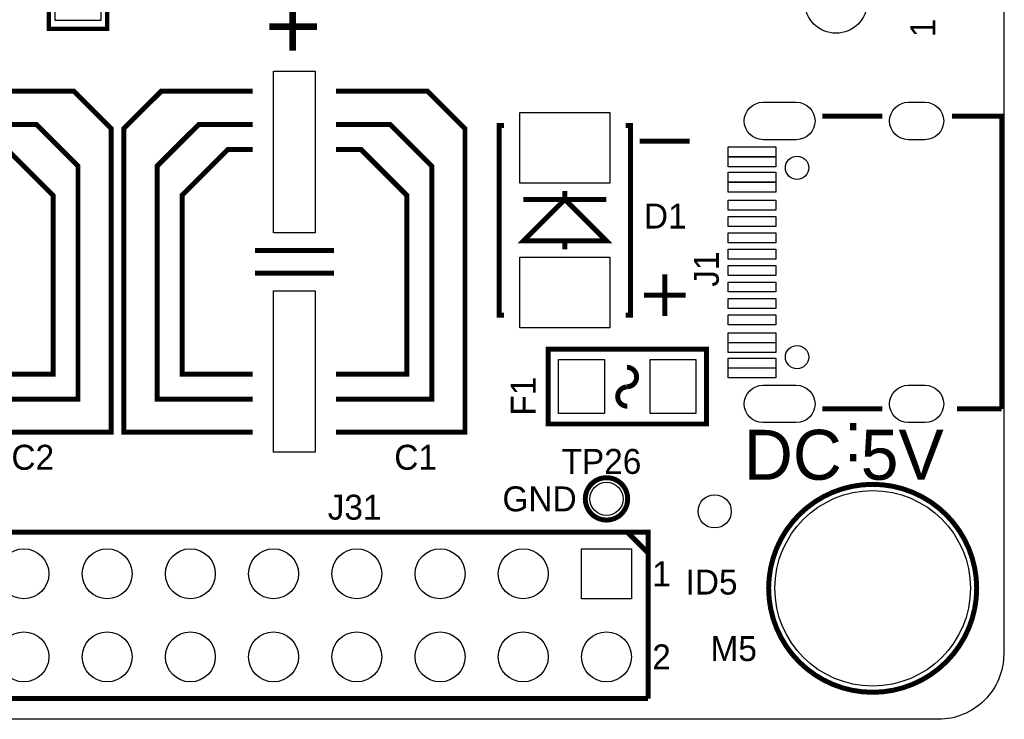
# Model space of a CAD drawing. Extents: x 0 to 83, y 0 to 145.
# Tile 5 of 12: x 50 to 80, y 0 to 21. Entities that reach past the tile are written whole.
import ezdxf

# ---------------------------------------------------------------- set-up
doc = ezdxf.new("R2010")
doc.units = 0
for name, color, linetype in [('BG_OUTLINE', 7, 'CONTINUOUS'), ('BG_SILKSCREEN_TOP', 7, 'CONTINUOUS'), ('PG_SILKSCREEN_TOP', 7, 'CONTINUOUS'), ('PIN_TOP', 12, 'CONTINUOUS'), ('RD_SILKSCREEN_TOP', 7, 'CONTINUOUS')]:
    doc.layers.add(name, color=color, linetype=linetype)

msp = doc.modelspace()

# ---------------------------------------------------------------- linework, layer by layer
at = {"layer": 'BG_OUTLINE'}
msp.add_lwpolyline([(1.999996, 139.999974), (78.068424, 139.999974, -0.414214), (80.06842, 137.999978), (80.06842, 1.999996, -0.414214), (78.068424, 0), (1.999996, 0, -0.414214), (0, 1.999996), (0, 56.291734)], format="xyb", dxfattribs=at)
at = {"layer": 'PG_SILKSCREEN_TOP'}
for points, const_width in [([(52.705, 22.4282), (52.705, 21.082), (50.927, 21.082), (50.927, 22.4282)], 0.127), ([(58.3692, 21.862796), (58.3692, 20.414996)], 0.2032), ([(59.1058, 21.151596), (57.658, 21.151596)], 0.2032), ([(48.895, 8.763), (52.832, 8.763), (52.832, 18.034), (51.689, 19.177), (48.895, 19.177)], 0.1524), ([(57.15, 19.177), (54.356, 19.177), (53.213, 18.034), (53.213, 8.763), (57.15, 8.763)], 0.1524), ([(59.69, 8.763), (63.627, 8.763), (63.627, 18.034), (62.484, 19.177), (59.69, 19.177)], 0.1524), ([(76.36002, 18.419826), (74.53122, 18.419826)], 0.1524), ([(80.01, 9.480042), (80.01, 18.419826), (78.49362, 18.419826)], 0.1524), ([(48.895, 9.779), (51.816, 9.779), (51.816, 16.891), (50.546, 18.161), (48.895, 18.161)], 0.1524), ([(57.15, 18.161), (55.499, 18.161), (54.229, 16.891), (54.229, 9.779), (57.15, 9.779)], 0.1524), ([(59.69, 9.779), (62.611, 9.779), (62.611, 16.891), (61.341, 18.161), (59.69, 18.161)], 0.1524), ([(64.8208, 12.3444), (64.6684, 12.3444), (64.6684, 18.1356), (64.8208, 18.1356)], 0.1524), ([(68.5292, 18.1356), (68.6816, 18.1356), (68.6816, 12.3444), (68.5292, 12.3444)], 0.1524), ([(48.895, 17.399), (49.657, 17.399), (51.054, 16.002), (51.054, 10.541), (48.895, 10.541)], 0.1524), ([(57.15, 10.541), (54.991, 10.541), (54.991, 16.002), (56.388, 17.399), (57.15, 17.399)], 0.1524), ([(59.69, 17.399), (60.452, 17.399), (61.849, 16.002), (61.849, 10.541), (59.69, 10.541)], 0.1524), ([(68.961, 17.653), (70.485, 17.653)], 0.1524), ([(65.405, 14.605), (67.945, 14.605), (66.675, 15.875), (65.405, 14.605)], 0.1524), ([(65.405, 15.875), (67.945, 15.875)], 0.1524), ([(66.675, 15.875), (66.675, 16.129)], 0.1524), ([(66.675, 14.605), (66.675, 14.351)], 0.1524), ([(59.6265, 14.317726), (57.2135, 14.317726)], 0.1524), ([(59.6265, 13.622274), (57.2135, 13.622274)], 0.1524), ([(69.723, 12.319), (69.723, 13.589)], 0.1524), ([(70.358, 12.954), (69.088, 12.954)], 0.1524), ([(70.993, 9.017), (66.167, 9.017), (66.167, 11.303), (70.993, 11.303), (70.993, 9.017)], 0.1524), ([(74.53122, 9.480042), (76.36002, 9.480042)], 0.1524), ([(78.64602, 9.480042), (80.01, 9.480042)], 0.1524), ([(48.895, 5.715), (69.215, 5.715), (69.215, 0.635)], 0.1524), ([(69.215, 5.08), (68.58, 5.715)], 0.1524), ([(69.215, 0.635), (48.895, 0.635)], 0.1524)]:
    msp.add_lwpolyline(points, dxfattribs=dict(at, const_width=const_width))
at = {"layer": 'PG_SILKSCREEN_TOP', "const_width": 0.1524}
for points in [[(68.575174, 10.15365, 0.985588), (68.566538, 10.748518)], [(68.566538, 10.149332, 0.977387), (68.58, 9.560814)], [(68.591684, 6.731, 1), (67.298316, 6.731, 1), (68.591684, 6.731)], [(79.243428, 3.999992, 1), (72.893428, 3.999992, 1), (79.243428, 3.999992)]]:
    msp.add_lwpolyline(points, format="xyb", dxfattribs=at)
at = {"layer": 'PIN_TOP'}
for points in [[(51.1175, 22.352), (52.5145, 22.352), (52.5145, 21.336), (51.1175, 21.336)], [(59.055, 19.78533), (59.055, 14.85773), (57.785, 14.85773), (57.785, 19.78533)], [(68.0466, 18.5293), (68.0466, 16.3703), (65.3034, 16.3703), (65.3034, 18.5293)], [(73.11009, 17.172432), (71.66229, 17.172432), (71.66229, 17.477232), (73.11009, 17.477232)], [(73.11009, 16.872458), (71.66229, 16.872458), (71.66229, 17.177258), (73.11009, 17.177258)], [(73.11009, 16.397478), (71.66229, 16.397478), (71.66229, 16.702278), (73.11009, 16.702278)], [(73.11009, 16.097504), (71.66229, 16.097504), (71.66229, 16.402304), (73.11009, 16.402304)], [(73.11009, 15.547594), (71.66229, 15.547594), (71.66229, 15.852394), (73.11009, 15.852394)], [(73.11009, 15.047468), (71.66229, 15.047468), (71.66229, 15.352268), (73.11009, 15.352268)], [(73.11009, 14.547596), (71.66229, 14.547596), (71.66229, 14.852396), (73.11009, 14.852396)], [(73.11009, 14.04747), (71.66229, 14.04747), (71.66229, 14.35227), (73.11009, 14.35227)], [(68.0466, 14.1097), (68.0466, 11.9507), (65.3034, 11.9507), (65.3034, 14.1097)], [(73.11009, 13.547598), (71.66229, 13.547598), (71.66229, 13.852398), (73.11009, 13.852398)], [(73.11009, 13.047472), (71.66229, 13.047472), (71.66229, 13.352272), (73.11009, 13.352272)], [(59.055, 13.08227), (59.055, 8.15467), (57.785, 8.15467), (57.785, 13.08227)], [(73.11009, 12.5476), (71.66229, 12.5476), (71.66229, 12.8524), (73.11009, 12.8524)], [(73.11009, 12.047474), (71.66229, 12.047474), (71.66229, 12.352274), (73.11009, 12.352274)], [(73.11009, 11.497564), (71.66229, 11.497564), (71.66229, 11.802364), (73.11009, 11.802364)], [(73.11009, 11.19759), (71.66229, 11.19759), (71.66229, 11.50239), (73.11009, 11.50239)], [(67.8815, 10.9855), (67.8815, 9.3345), (66.4845, 9.3345), (66.4845, 10.9855)], [(70.6755, 10.9855), (70.6755, 9.3345), (69.2785, 9.3345), (69.2785, 10.9855)], [(73.11009, 10.72261), (71.66229, 10.72261), (71.66229, 11.02741), (73.11009, 11.02741)], [(73.11009, 10.422636), (71.66229, 10.422636), (71.66229, 10.727436), (73.11009, 10.727436)], [(68.707, 5.207), (68.707, 3.683), (67.183, 3.683), (67.183, 5.207)]]:
    msp.add_lwpolyline(points, close=True, dxfattribs=at)
for points in [[(72.721978, 18.841466), (73.737978, 18.841466, -1), (73.737978, 17.698466), (72.721978, 17.698466, -1)], [(77.156056, 18.841466), (77.664056, 18.841466, -1), (77.664056, 17.698466), (77.156056, 17.698466, -1)], [(72.721978, 10.201402), (73.737978, 10.201402, -1), (73.737978, 9.058402), (72.721978, 9.058402, -1)], [(77.156056, 10.201402), (77.664056, 10.201402, -1), (77.664056, 9.058402), (77.156056, 9.058402, -1)]]:
    msp.add_lwpolyline(points, format="xyb", close=True, dxfattribs=at)
for centre, radius in [((74.950066, 21.89988), 0.9525), ((73.760076, 16.839946), 0.3556), ((73.760076, 11.059922), 0.3556), ((67.945, 6.731), 0.508), ((76.068428, 3.999992), 2.9845), ((71.247, 6.35), 0.508), ((50.165, 4.445), 0.762), ((52.705, 4.445), 0.762), ((55.245, 4.445), 0.762), ((57.785, 4.445), 0.762), ((60.325, 4.445), 0.762), ((62.865, 4.445), 0.762), ((65.405, 4.445), 0.762), ((50.165, 1.905), 0.762), ((52.705, 1.905), 0.762), ((55.245, 1.905), 0.762), ((57.785, 1.905), 0.762), ((60.325, 1.905), 0.762), ((62.865, 1.905), 0.762), ((65.405, 1.905), 0.762), ((67.945, 1.905), 0.762)]:
    msp.add_circle(centre, radius, dxfattribs=at)

# ---------------------------------------------------------------- texts
at = {"layer": 'BG_SILKSCREEN_TOP', "width": 1.016667}
for s, p in [('DC 5V', (72.136, 7.3152)), (':', (75.184, 7.874))]:
    msp.add_text(s, height=1.524, dxfattribs=at).set_placement(p)
at = {"layer": 'BG_SILKSCREEN_TOP'}
msp.add_text('GND', height=0.762, dxfattribs=at).set_placement((64.77, 6.35))
at = {"layer": 'PG_SILKSCREEN_TOP'}
msp.add_text('1', height=0.762, rotation=90, dxfattribs=at).set_placement((77.978, 20.828))
for s, p in [('1', (69.342, 4.064)), ('2', (69.342, 1.524))]:
    msp.add_text(s, height=0.762, dxfattribs=at).set_placement(p)
at = {"layer": 'RD_SILKSCREEN_TOP'}
for s, p in [('D1', (69.088, 14.986)), ('C2', (49.784, 7.62)), ('C1', (61.468, 7.62)), ('TP26', (66.5734, 7.493)), ('J31', (59.436, 6.096)), ('ID5', (70.358, 3.81)), ('M5', (71.12, 1.778))]:
    msp.add_text(s, height=0.762, dxfattribs=at).set_placement(p)
for s, p in [('J1', (71.374, 13.208)), ('F1', (65.786, 9.271))]:
    msp.add_text(s, height=0.762, rotation=90, dxfattribs=at).set_placement(p)

doc.saveas('drawing.dxf')
